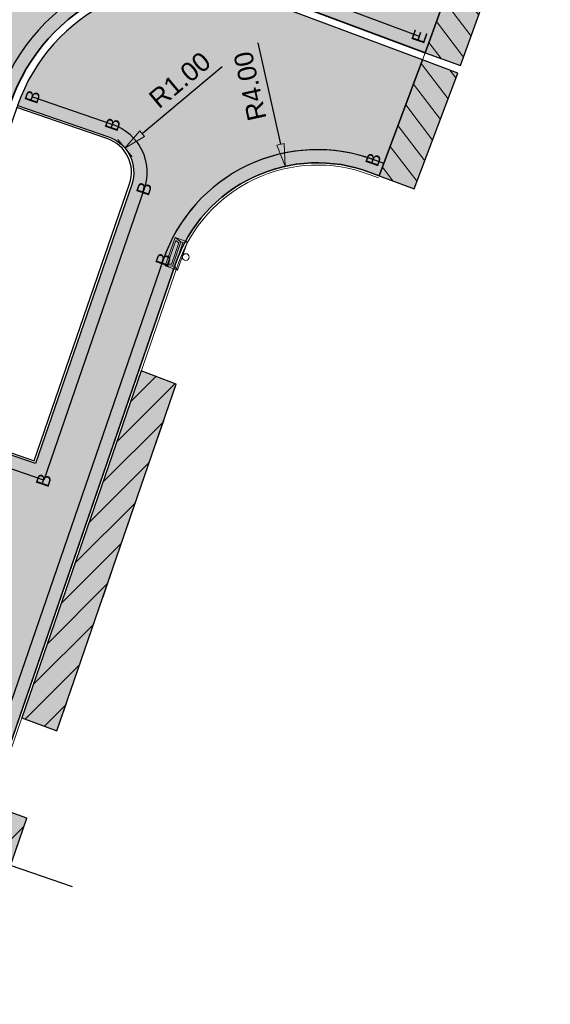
# Model space of a CAD drawing. Header units: metres. Extents: x 131295 to 132236, y 397710 to 398702.
# Tile 55 of 127: x 131514 to 131529, y 397982 to 398008. Entities that reach past the tile are written whole.
import ezdxf
from ezdxf.enums import TextEntityAlignment as Align

# ---------------------------------------------------------------- set-up
doc = ezdxf.new("R2010")
doc.units = ezdxf.units.M
doc.linetypes.add('AL-MATERIAALS', pattern=[2, 1, -1])
doc.layers.get('Defpoints').update_dxf_attribs({"color": 128})
for name, color, linetype, lineweight in [('N-IE-afvalbak', 190, 'Continuous', 18), ('N-KO-opsluitband 60x200mm', 2, 'Continuous', 25), ('N-KO-opsluitband achterkant', 8, 'Continuous', 5), ('N-KO-tekst banden', 1, 'Continuous', 18), ('N-KO-trottoirband 180-200x250mm', 3, 'Continuous', 35), ('N-KO-trottoirband achterkant', 8, 'Continuous', 5), ("N-VH-arcering 'MAT' grijs 251", 251, 'Continuous', 18), ("N-VH-arcering 'MAT' grijs 254", 254, 'Continuous', 18), ('N-VH-arcering herstraten', 1, 'Continuous', 18), ('X-AL-maatvoering', 1, 'Continuous', 18), ('X-AL-materiaalscheiding', 1, 'AL-MATERIAALS', 18)]:
    doc.layers.add(name, color=color, linetype=linetype, lineweight=lineweight)
doc.layers.add("N-VH-arcering 'MAT' kleur 1 (heiderood)", color=7, linetype='Continuous', lineweight=18, true_color=0xd98c8c)
for name, color, linetype, plot in [('X-AL-contourlijnen', 30, 'Continuous', False), ('X-AL-hulplijn bandenlijnnummers', 30, 'Continuous', False), ('X-AL-hulplijn hoogtetekst', 190, 'Continuous', False)]:
    doc.layers.add(name, color=color, linetype=linetype, plot=plot)
doc.styles.add('CS Annotative', font='arial.ttf')
doc.dimstyles.new('CS Annotative', dxfattribs={"dimtxt": 2.5, "dimasz": 3, "dimexe": 0.18, "dimexo": 0.0625, "dimgap": 1, "dimtad": 1, "dimzin": 0, "dimdsep": 46, "dimtxsty": 'CS Annotative', "dimblk": 'CS Dimensionpijl', "dimcen": 0, "dimse1": 1, "dimse2": 1, "dimclrd": 256, "dimclre": 256, "dimclrt": 2, "dimadec": 0, "dimazin": 0, "dimtm": 1e-09, "dimtfac": 1, "dimtofl": 0, "dimtmove": 1, "dimatfit": 3, "dimfxl": 1, "dimtfillclr": 256, "dimtolj": 1, "dimtzin": 0, "dimarcsym": 0})
pattern_1 = [(307.33, (0, 0), (0.3975780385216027, 0.3032024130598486), [])]
pattern_2 = [(45, (0, 0), (-0.3535533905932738, 0.3535533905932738), [])]

# ---------------------------------------------------------------- blocks, each defined once
blk = doc.blocks.new('CS Dimensionpijl')
h = blk.add_hatch(color=256)
h.dxf.hatch_style = 1
h.paths.add_polyline_path([(-1, -0.1666666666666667), (0, 0), (-1, 0.1666666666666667)])
at = {"flags": 128}
blk.add_lwpolyline([(0, 0.5), (0, -0.5)], dxfattribs=at)
blk.add_lwpolyline([(-1, -0.1666666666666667), (0, 0), (-1, 0.1666666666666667)], close=True, dxfattribs=at)
blk = doc.blocks.new('*D220')
at = {"layer": 'Defpoints', "color": 0, "transparency": 16777216}
for p in [(131517.1625003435, 398005.038104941), (131516.3955243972, 398004.3964290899)]:
    blk.add_point(p, dxfattribs=at)
at = {"layer": 'X-AL-maatvoering', "lineweight": -2, "transparency": 16777216}
blk.add_line((131519.7514888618, 398007.2041329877), (131517.6226859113, 398005.4231104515), dxfattribs=at)
at = {"layer": 'X-AL-maatvoering', "lineweight": -2, "transparency": 16777216, "xscale": 0.6000000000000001, "yscale": 0.6000000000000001, "zscale": 0.6000000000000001, "rotation": 219.9168973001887}
blk.add_blockref('CS Dimensionpijl', (131517.1625003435, 398005.038104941), dxfattribs=at)
at = {"layer": 'X-AL-maatvoering', "color": 2, "transparency": 16777216, "insert": (131518.625033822, 398006.8553182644), "char_height": 0.5, "attachment_point": 5, "rotation": 39.91689730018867, "style": 'CS Annotative'}
blk.add_mtext('\\A1;R1.00', dxfattribs=at)
blk = doc.blocks.new('*D331')
at = {"layer": 'Defpoints', "color": 0, "transparency": 16777216}
for p in [(131517.2770973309, 398009.3641487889), (131518.8374434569, 398004.6138519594)]:
    blk.add_point(p, dxfattribs=at)
at = {"layer": 'X-AL-maatvoering', "lineweight": -2, "transparency": 16777216}
blk.add_line((131516.2236827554, 398012.5711500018), (131517.0898557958, 398009.9341844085), dxfattribs=at)
at = {"layer": 'X-AL-maatvoering', "lineweight": -2, "transparency": 16777216, "xscale": 0.6000000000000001, "yscale": 0.6000000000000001, "zscale": 0.6000000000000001, "rotation": 288.183975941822}
blk.add_blockref('CS Dimensionpijl', (131517.2770973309, 398009.364148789), dxfattribs=at)
at = {"layer": 'X-AL-maatvoering', "color": 2, "transparency": 16777216, "insert": (131516.1305993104, 398011.3956041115), "char_height": 0.5, "attachment_point": 5, "rotation": 108.18397594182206, "style": 'CS Annotative'}
blk.add_mtext('\\A1;R5.00', dxfattribs=at)
blk = doc.blocks.new('*D334')
at = {"layer": 'Defpoints', "color": 0, "transparency": 16777216}
for p in [(131521.4360318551, 398004.5539201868), (131522.2964109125, 398000.6475474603)]:
    blk.add_point(p, dxfattribs=at)
at = {"layer": 'X-AL-maatvoering', "lineweight": -2, "transparency": 16777216}
blk.add_line((131520.7099623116, 398007.8504884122), (131521.3069749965, 398005.1398760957), dxfattribs=at)
at = {"layer": 'X-AL-maatvoering', "lineweight": -2, "transparency": 16777216, "xscale": 0.6000000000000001, "yscale": 0.6000000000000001, "zscale": 0.6000000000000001, "rotation": 282.4210869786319}
blk.add_blockref('CS Dimensionpijl', (131521.4360318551, 398004.5539201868), dxfattribs=at)
at = {"layer": 'X-AL-maatvoering', "color": 2, "transparency": 16777216, "insert": (131520.499310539, 398006.6902304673), "char_height": 0.5, "attachment_point": 5, "rotation": 102.42108697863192, "style": 'CS Annotative'}
blk.add_mtext('\\A1;R4.00', dxfattribs=at)
blk = doc.blocks.new('CS Afvalbak')
at = {"linetype": 'Continuous'}
for p, q in [((0.4, -0.09074999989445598), (-0.4, -0.09075000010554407)), ((-0.34, -0.1953104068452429), (-0.4, -0.09074999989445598)), ((-0.34, -0.252406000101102), (-0.4, -0.440749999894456)), ((0.3400000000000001, -0.1953104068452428), (-0.3399999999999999, -0.1953104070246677)), ((-0.34, -0.2524060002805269), (-0.34, -0.1953104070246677)), ((0.3400000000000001, -0.252406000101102), (-0.34, -0.2524060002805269)), ((0.3400000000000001, -0.1953104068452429), (0.4, -0.09074999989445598)), ((0.3400000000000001, -0.252406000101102), (0.3400000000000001, -0.1953104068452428)), ((0.3400000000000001, -0.252406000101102), (0.4, -0.440749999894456)), ((0.4, -0.440749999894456), (-0.4, -0.440750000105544)), ((-0.3017092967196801, -0.2969340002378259), (-0.3334724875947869, -0.3966407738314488)), ((0.3334724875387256, -0.3966407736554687), (-0.3334724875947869, -0.3966407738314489)), ((0.3017092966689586, -0.2969340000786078), (-0.3017092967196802, -0.2969340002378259)), ((0.3017092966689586, -0.2969340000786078), (0.3334724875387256, -0.3966407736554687))]:
    blk.add_line(p, q, dxfattribs=at)
for p, q in [((-0.4, -0.09075000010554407), (-0.4, -0.440750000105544)), ((0.4, -0.09074999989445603), (0.4, -0.440749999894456))]:
    blk.add_line(p, q)
blk.add_circle((0, 0), 0.09075000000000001, dxfattribs=at)

msp = doc.modelspace()

# ---------------------------------------------------------------- hatches: boundary and pattern name
at = {"layer": "N-VH-arcering 'MAT' grijs 251"}
h = msp.add_hatch(color=256, dxfattribs=at)
h.dxf.hatch_style = 1
h.paths.add_polyline_path([(131518.5300582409, 397998.7401236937), (131517.595588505, 397999.0977745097), (131514.4103838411, 397989.8488549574), (131515.3462374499, 397989.4952225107)])
h = msp.add_hatch(color=256, dxfattribs=at)
h.dxf.hatch_style = 1
h.paths.add_polyline_path([(131514.5464586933, 397987.1728946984), (131513.6046161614, 397987.5091370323), (131506.3766081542, 397966.5210776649), (131507.482903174, 397966.6623581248)])
at = {"layer": "N-VH-arcering 'MAT' grijs 254"}
h = msp.add_hatch(color=256, dxfattribs=at)
h.dxf.hatch_style = 1
edge = h.paths.add_edge_path()
edge.add_arc((131522.2964109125, 398000.6475474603), 4.000000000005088, 69.45333164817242, 160.9969746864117, ccw=False)
edge.add_line((131523.700291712, 398004.393093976), (131523.943210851, 398004.3020446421))
edge.add_line((131523.943210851, 398004.3020446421), (131525.1014125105, 398007.3921205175))
edge.add_line((131525.1014125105, 398007.3921205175), (131520.5221004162, 398009.1085077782))
edge.add_arc((131518.8374434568, 398004.6138519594), 4.800000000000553, 69.45333164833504, 161.0150634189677)
edge.add_line((131514.2985436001, 398006.1753858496), (131516.7208439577, 398005.3420332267))
edge.add_arc((131516.3955243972, 398004.3964290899), 1.000000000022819, -19.003025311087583, 71.01506342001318, ccw=False)
edge.add_line((131517.341025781, 398004.070811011), (131514.7775896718, 397996.6273287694))
edge.add_line((131514.7775896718, 397996.6273287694), (131513.3030795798, 397997.1346097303))
edge.add_line((131513.3030795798, 397997.1346097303), (131511.2405535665, 397991.1394795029))
edge.add_line((131511.2405535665, 397991.1394795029), (131509.6331906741, 397991.6924662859))
edge.add_arc((131509.535594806, 397991.4087850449), 0.2999999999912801, 71.01506341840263, 161.015063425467)
edge.add_line((131509.2519135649, 397991.506380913), (131509.819276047, 397991.3111891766))
edge.add_line((131509.819276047, 397991.3111891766), (131509.7542121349, 397991.1220683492))
edge.add_line((131509.7542121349, 397991.1220683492), (131509.2662327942, 397989.703662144))
edge.add_line((131509.2662327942, 397989.703662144), (131509.2011688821, 397989.5145413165))
edge.add_line((131509.2011688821, 397989.5145413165), (131508.6338064, 397989.7097330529))
edge.add_arc((131508.917487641, 397989.6121371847), 0.2999999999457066, 161.01506340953, 251.0150634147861)
edge.add_line((131508.8198917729, 397989.3284559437), (131510.4272546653, 397988.7754691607))
edge.add_line((131510.4272546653, 397988.7754691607), (131502.8147769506, 397966.6483323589))
edge.add_line((131502.8147769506, 397966.6483323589), (131505.9814055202, 397965.5577876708))
edge.add_line((131505.9814055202, 397965.5577876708), (131518.5144053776, 398001.9500197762))
h = msp.add_hatch(color=256, dxfattribs=at)
h.dxf.hatch_style = 1
h.paths.add_polyline_path([(131526.0377991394, 398007.0411503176), (131525.1014125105, 398007.3921205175), (131523.943210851, 398004.3020446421), (131524.8795974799, 398003.9510744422)])
at = {"layer": "N-VH-arcering 'MAT' kleur 1 (heiderood)"}
h = msp.add_hatch(color=256, dxfattribs=at)
h.dxf.hatch_style = 1
edge = h.paths.add_edge_path()
edge.add_arc((131524.3839409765, 398020.7358182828), 5.0000000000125, 161.0150634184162, 249.4383931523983, ccw=False)
edge.add_line((131519.6559202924, 398022.3624160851), (131514.9278996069, 398023.9890138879))
edge.add_line((131514.9278996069, 398023.9890138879), (131514.1910529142, 398021.8472266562))
edge.add_arc((131509.4630321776, 398023.4738244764), 5.000000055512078, 250.98388689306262, 341.0150634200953, ccw=False)
edge.add_line((131507.8338619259, 398018.7466895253), (131506.7287951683, 398015.5312144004))
edge.add_arc((131505.1037288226, 398010.8026671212), 4.99999999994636, -18.984936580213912, 71.03362110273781, ccw=False)
edge.add_line((131509.8317495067, 398009.176069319), (131509.3814020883, 398007.8670475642))
edge.add_line((131509.3814020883, 398007.8670475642), (131514.1094227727, 398006.2404497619))
edge.add_arc((131518.8374434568, 398004.6138519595), 4.999999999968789, 69.45333164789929, 161.0150634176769, ccw=False)
edge.add_line((131520.5922944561, 398009.295785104), (131521.1040537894, 398009.103970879))
edge.add_line((131521.1040537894, 398009.103970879), (131523.5775807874, 398015.6980958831))
edge.add_line((131523.5775807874, 398015.6980958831), (131522.6278693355, 398016.0543428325))
h = msp.add_hatch(color=256, dxfattribs=at)
h.dxf.hatch_style = 1
h.paths.add_polyline_path([(131527.5659990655, 398014.201997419), (131524.5606906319, 398015.3293208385), (131522.0872597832, 398008.7354521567), (131525.1716065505, 398007.5793978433)])
h = msp.add_hatch(color=256, dxfattribs=at)
h.dxf.hatch_style = 1
h.paths.add_polyline_path([(131528.5064214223, 398013.8619889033), (131527.5659990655, 398014.201997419), (131525.1716065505, 398007.5793978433), (131526.1120289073, 398007.2393893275)])
at = {"layer": 'N-VH-arcering herstraten'}
h = msp.add_hatch(dxfattribs=at)
h.set_pattern_fill('CS-HERSTRATEN', color=256, angle=262.33)
h.set_pattern_definition(pattern_1)
h.paths.add_polyline_path([(131528.5064214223, 398013.8619889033), (131527.5659990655, 398014.201997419), (131525.1716065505, 398007.5793978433), (131526.1120289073, 398007.2393893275)])
h = msp.add_hatch(dxfattribs=at)
h.set_pattern_fill('CS-HERSTRATEN', color=256, angle=262.33)
h.set_pattern_definition(pattern_1)
h.paths.add_polyline_path([(131526.0377991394, 398007.0411503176), (131525.1014125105, 398007.3921205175), (131523.943210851, 398004.3020446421), (131524.8795974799, 398003.9510744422)])
h = msp.add_hatch(dxfattribs=at)
h.set_pattern_fill('CS-HERSTRATEN', color=256)
h.set_pattern_definition(pattern_2)
h.paths.add_polyline_path([(131518.5300582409, 397998.7401236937), (131517.595588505, 397999.0977745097), (131514.4103838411, 397989.8488549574), (131515.3462374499, 397989.4952225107)])
h = msp.add_hatch(dxfattribs=at)
h.set_pattern_fill('CS-HERSTRATEN', color=256)
h.set_pattern_definition(pattern_2)
h.paths.add_polyline_path([(131514.5464586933, 397987.1728946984), (131513.6046161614, 397987.5091370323), (131506.3766081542, 397966.5210776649), (131507.482903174, 397966.6623581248)])

# ---------------------------------------------------------------- linework, layer by layer
at = {"layer": 'N-KO-opsluitband 60x200mm', "flags": 128}
for points in [[(131514.2985436, 398006.1753858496), (131516.7208439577, 398005.3420332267, -0.4143060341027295), (131517.341025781, 398004.070811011), (131514.7775896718, 397996.6273287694), (131513.3030795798, 397997.1346097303)], [(131523.943210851, 398004.3020446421), (131523.700291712, 398004.393093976, 0.4221267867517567), (131518.5144053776, 398001.9500197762), (131500.0891386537, 397948.4483369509)]]:
    msp.add_lwpolyline(points, format="xyb", dxfattribs=at)
at = {"layer": 'N-KO-opsluitband achterkant', "flags": 128}
for points in [[(131514.2790244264, 398006.1186496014), (131516.7013247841, 398005.2852969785, -0.4143060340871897), (131517.284295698, 398004.0903480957), (131514.7403905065, 397996.7035780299), (131513.3225987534, 397997.1913459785)], [(131523.922152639, 398004.2458614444), (131523.6792334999, 398004.3369107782, 0.4221267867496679), (131518.5711354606, 398001.9304826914), (131500.1458687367, 397948.4287998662), (131500.0891386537, 397948.4483369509)]]:
    msp.add_lwpolyline(points, format="xyb", dxfattribs=at)
at = {"layer": 'N-KO-trottoirband 180-200x250mm', "flags": 128}
msp.add_lwpolyline([(131525.1716065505, 398007.5793978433), (131520.5922944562, 398009.295785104, 0.4222197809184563), (131514.1094227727, 398006.2404497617), (131511.3400296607, 397998.1906737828, 0.4142135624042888), (131511.6501719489, 397997.5552119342), (131512.8320129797, 397997.1486189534, -0.4142135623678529), (131512.9870841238, 397996.830888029), (131511.1978265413, 397991.6300652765, -0.4142135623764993), (131510.880095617, 397991.4749941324), (131509.6982545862, 397991.8815871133, 0.4142135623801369), (131509.0627927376, 397991.571444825)], format="xyb", dxfattribs=at)
at = {"layer": 'N-KO-trottoirband achterkant'}
msp.add_lwpolyline([(131509.2519135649, 397991.506380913, -0.4142135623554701), (131509.6331906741, 397991.6924662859), (131511.2405535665, 397991.1394795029), (131513.3225987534, 397997.1913459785), (131511.715235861, 397997.7443327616, -0.4142135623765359), (131511.5291504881, 397998.1256098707), (131514.2985436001, 398006.1753858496, -0.4222197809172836), (131520.5221004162, 398009.1085077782), (131525.1014125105, 398007.3921205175), (131525.1716065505, 398007.5793978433)], format="xyb", dxfattribs=at)
at = {"layer": 'X-AL-contourlijnen', "flags": 128}
for points in [[(131522.6278693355, 398016.0543428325, -0.4061764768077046), (131519.6559202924, 398022.3624160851), (131514.9278996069, 398023.9890138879), (131514.1910529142, 398021.8472266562, -0.4143729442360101), (131507.8338619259, 398018.7466895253), (131506.7287951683, 398015.5312144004, -0.4143084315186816), (131509.8317495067, 398009.176069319), (131509.3814020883, 398007.8670475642), (131514.1094227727, 398006.2404497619, -0.4222197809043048), (131520.5922944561, 398009.295785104), (131521.1040537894, 398009.103970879), (131523.5775807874, 398015.6980958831)], [(131518.5144053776, 398001.9500197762, -0.4221267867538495), (131523.700291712, 398004.393093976), (131523.943210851, 398004.3020446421), (131525.1014125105, 398007.3921205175), (131520.5221004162, 398009.1085077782, 0.4222197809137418), (131514.2985436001, 398006.1753858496), (131516.7208439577, 398005.3420332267, -0.4143060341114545), (131517.341025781, 398004.070811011), (131514.7775896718, 397996.6273287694), (131513.3030795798, 397997.1346097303), (131511.2405535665, 397991.1394795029), (131509.6331906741, 397991.6924662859, 0.4142135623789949), (131509.2519135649, 397991.506380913), (131509.819276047, 397991.3111891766), (131509.7542121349, 397991.1220683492), (131509.2662327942, 397989.703662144), (131509.2011688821, 397989.5145413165), (131508.6338064, 397989.7097330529, 0.4142135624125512), (131508.8198917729, 397989.3284559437), (131510.4272546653, 397988.7754691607), (131502.8147769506, 397966.6483323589), (131505.9814055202, 397965.5577876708)], [(131517.2842956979, 398004.0903480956, 0.4143060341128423), (131516.701324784, 398005.2852969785), (131514.2790244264, 398006.1186496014), (131511.5291504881, 397998.1256098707, 0.4142135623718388), (131511.715235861, 397997.7443327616), (131513.3225987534, 397997.1913459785), (131514.7403905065, 397996.7035780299)]]:
    msp.add_lwpolyline(points, format="xyb", close=True, dxfattribs=at)
for points in [[(131527.5659990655, 398014.201997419), (131524.5606906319, 398015.3293208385), (131522.0872597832, 398008.7354521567), (131525.1716065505, 398007.5793978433)], [(131528.5064214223, 398013.8619889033), (131527.5659990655, 398014.201997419), (131525.1716065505, 398007.5793978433), (131526.1120289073, 398007.2393893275)], [(131526.0377991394, 398007.0411503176), (131525.1014125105, 398007.3921205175), (131523.943210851, 398004.3020446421), (131524.8795974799, 398003.9510744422)], [(131518.5300582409, 397998.7401236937), (131517.595588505, 397999.0977745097), (131514.4103838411, 397989.8488549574), (131515.3462374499, 397989.4952225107)], [(131514.5464586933, 397987.1728946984), (131513.6046161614, 397987.5091370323), (131506.3766081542, 397966.5210776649), (131507.482903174, 397966.6623581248)]]:
    msp.add_lwpolyline(points, close=True, dxfattribs=at)
at = {"layer": 'X-AL-hulplijn bandenlijnnummers', "flags": 128}
for points in [[(131525.0135301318, 398008.0124242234), (131520.7151340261, 398009.6235204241, 0.4222197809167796), (131513.7784613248, 398006.3543116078), (131511.0090682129, 397998.3045356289, 0.4142135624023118), (131511.5363101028, 397997.2242504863), (131512.6235907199, 397996.8501894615), (131510.8993970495, 397991.8384875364), (131509.8121164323, 397992.2125485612, 0.3142339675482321), (131508.8769574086, 397991.9460901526, 0.3142339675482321)], [(131514.6960866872, 398006.4087514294), (131516.8347058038, 398005.6729946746, -0.4143060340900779), (131517.6719512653, 398003.9568446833), (131514.9945848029, 397996.1825414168), (131513.4728989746, 397996.7060524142)], [(131523.7850685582, 398004.7348935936, 0.4193818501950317), (131518.1834798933, 398002.0639861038), (131499.8558985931, 397948.8459536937)]]:
    msp.add_lwpolyline(points, format="xyb", dxfattribs=at)
at = {"layer": 'X-AL-hulplijn hoogtetekst', "flags": 128}
msp.add_lwpolyline([(131524.066050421, 398004.6297799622), (131523.8231312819, 398004.720829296, 0.4221267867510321), (131518.1834798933, 398002.0639861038), (131499.7582131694, 397948.5623032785)], format="xyb", dxfattribs=at)
msp.add_lwpolyline([(131492.2681267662, 397993.4284444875), (131515.7517187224, 397985.3493006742)], dxfattribs=at)
at = {"layer": 'X-AL-materiaalscheiding', "flags": 128}
for points in [[(131527.5659990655, 398014.201997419), (131525.1716065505, 398007.5793978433)], [(131527.5659990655, 398014.201997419), (131528.5064214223, 398013.8619889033), (131526.1120289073, 398007.2393893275), (131525.1716065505, 398007.5793978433)], [(131523.943210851, 398004.3020446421), (131525.1014125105, 398007.3921205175)], [(131525.1014125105, 398007.3921205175), (131526.0377991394, 398007.0411503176), (131524.8795974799, 398003.9510744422), (131523.943210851, 398004.3020446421)], [(131517.595588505, 397999.0977745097), (131518.5300582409, 397998.7401236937), (131515.3462374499, 397989.4952225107), (131514.4103838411, 397989.8488549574)], [(131506.376, 397966.521), (131507.482903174, 397966.6623581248), (131514.5464586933, 397987.1728946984), (131513.6046161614, 397987.5091370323)]]:
    msp.add_lwpolyline(points, dxfattribs=at)

# ---------------------------------------------------------------- block references
at = {"layer": 'N-IE-afvalbak', "rotation": 251.02}
msp.add_blockref('CS Afvalbak', (131518.7834148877, 398002.1317909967), dxfattribs=at)

# ---------------------------------------------------------------- texts
at = {"layer": 'N-KO-tekst banden', "style": 'CS Annotative'}
for s, height, p in [('E', 0.3599999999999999, (131525.0135301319, 398008.0124242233)), ('B', 0.3599999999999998, (131514.6960866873, 398006.4087514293)), ('B', 0.3599999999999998, (131516.8347058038, 398005.6729946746)), ('B', 0.3599999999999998, (131523.7850685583, 398004.7348935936)), ('B', 0.3599999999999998, (131517.6719512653, 398003.9568446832)), ('B', 0.3599999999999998, (131518.1834798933, 398002.0639861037)), ('B', 0.3599999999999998, (131514.9945848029, 397996.1825414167))]:
    msp.add_text(s, height=height, rotation=71.0187745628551, dxfattribs=at).set_placement(p, align=Align.MIDDLE)

# ---------------------------------------------------------------- dimensions: what is measured, and where the dimension line sits
at = {"layer": 'X-AL-maatvoering'}
for center, mpoint, picture, middle in [((131518.8374434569, 398004.6138519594), (131517.2770973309, 398009.3641487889), '*D331', (131516.1305993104, 398011.3956041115)), ((131516.3955243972, 398004.3964290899), (131517.1625003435, 398005.038104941), '*D220', (131518.9171801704, 398006.5061244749)), ((131522.2964109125, 398000.6475474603), (131521.4360318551, 398004.5539201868), '*D334', (131520.9439402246, 398006.7881602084))]:
    dim = msp.add_radius_dim(center=center, mpoint=mpoint, dimstyle='CS Annotative', dxfattribs=at)
    dim.commit()
    dim.dimension.update_dxf_attribs({"geometry": picture, "text_midpoint": middle})

doc.saveas('drawing.dxf')
